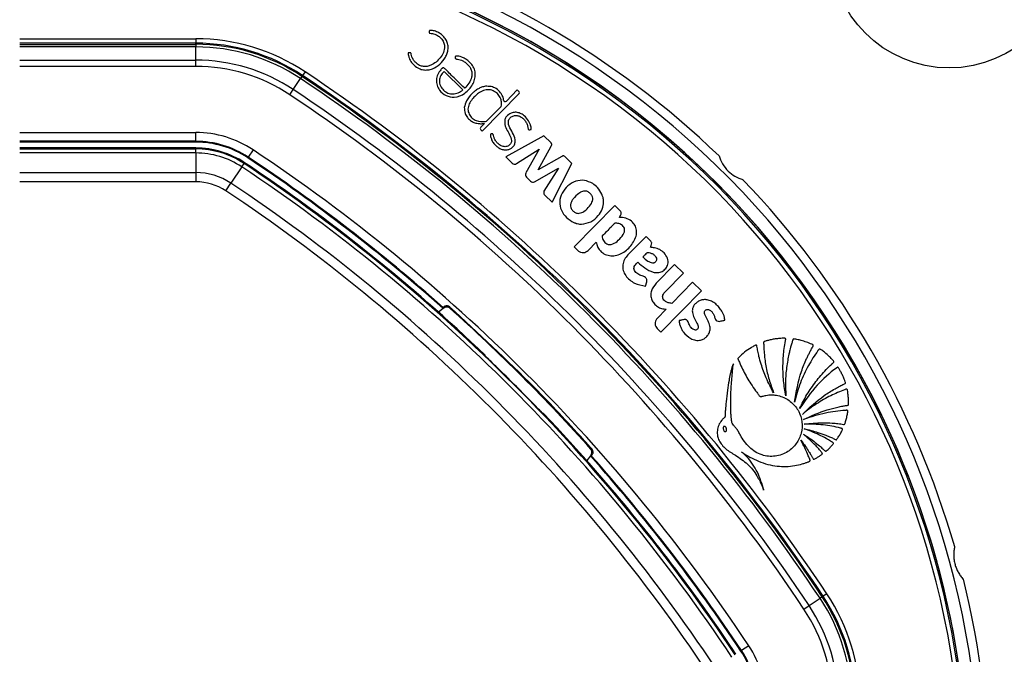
# Model space of a CAD drawing. Header units: millimetres. Extents: x 20 to 19939, y 40 to 15016.
# Tile 74 of 106: x 6759 to 6983, y 14727 to 14871. Entities that reach past the tile are written whole.
import ezdxf

# ---------------------------------------------------------------- set-up
doc = ezdxf.new("R2010")
doc.units = ezdxf.units.MM
doc.header["$LTSCALE"] = 2
doc.layers.add('COMPONENT_GEOMETRY', color=7, linetype='Continuous')
doc.styles.add('SLDTEXTSTYLE0', font='TXT', dxfattribs={"width": 0.75})
doc.dimstyles.new('SLDDIMSTYLE1', dxfattribs={"dimtxt": 100, "dimasz": 6.604, "dimexe": 0, "dimexo": 0.0625, "dimgap": 25, "dimtad": 0, "dimtih": 1, "dimtoh": 1, "dimdec": 0, "dimrnd": 1e-09, "dimzin": 12, "dimdsep": 46, "dimtxsty": 'SLDTEXTSTYLE0', "dimsah": 1, "dimcen": 0.09, "dimadec": 0, "dimazin": 3, "dimtfac": 1, "dimtdec": 0, "dimtofl": 0, "dimtmove": 0, "dimatfit": 3, "dimfxl": 1, "dimfrac": 2, "dimtolj": 1, "dimtzin": 12, "dimarcsym": 0})

# ---------------------------------------------------------------- blocks, each defined once
blk = doc.blocks.new('_D_2')
at = {"layer": 'COMPONENT_GEOMETRY', "color": 7}
for p, q in [((6776.75, 15015.64), (762.92, 15015.64)), ((769.27, 15015.64), (769.27, 12372.01)), ((569.2, 12351.7), (538.73, 12351.7)), ((538.73, 12351.7), (538.73, 12192.95)), ((969.34, 12351.7), (999.8, 12351.7)), ((999.8, 12351.7), (999.8, 12192.95)), ((538.73, 12192.95), (569.2, 12192.95)), ((999.8, 12192.95), (969.34, 12192.95)), ((769.27, 9399.71), (769.27, 12043.33)), ((4049.38, 9399.71), (762.92, 9399.71))]:
    blk.add_line(p, q, dxfattribs=at)
for points in [[(769.27, 15015.64), (768.25, 15009.04), (770.28, 15009.04)], [(769.27, 9399.71), (770.28, 9406.31), (768.25, 9406.31)]]:
    blk.add_solid(points, dxfattribs=at)
at = {"layer": 'COMPONENT_GEOMETRY', "color": 7, "char_height": 100, "attachment_point": 1, "style": 'SLDTEXTSTYLE0'}
for s, insert in [('9\'2.55"', (569.2, 12321.86)), ('2808mm', (496.49, 12172.24))]:
    blk.add_mtext(s, dxfattribs=dict(at, insert=insert))

msp = doc.modelspace()

# ---------------------------------------------------------------- linework, layer by layer
at = {"color": 7, "linetype": 'Continuous', "lineweight": 25}
for p, q in [((6759.31, 14866.29), (6799.26, 14866.29)), ((6799.26, 14865.29), (6759.31, 14865.29)), ((6759.31, 14865.04), (6799.26, 14865.04)), ((6799.26, 14866.29), (6799.26, 14865.29)), ((6799.26, 14865.04), (6799.26, 14865.29)), ((6799.26, 14865.04), (6799.26, 14864.46)), ((6799.26, 14864.46), (6759.31, 14864.46)), ((6799.26, 14861.46), (6799.26, 14864.46)), ((6759.31, 14861.46), (6799.26, 14861.46)), ((6799.26, 14860.04), (6799.26, 14861.46)), ((6799.26, 14860.04), (6759.31, 14860.04)), ((6824.05, 14858.8), (6823.5, 14857.97)), ((6859.86, 14854.71), (6855.59, 14858.91)), ((6821.38, 14854.78), (6823.04, 14857.27)), ((6823.36, 14857.76), (6823.04, 14857.27)), ((6823.36, 14857.76), (6823.5, 14857.97)), ((6820.59, 14853.6), (6821.38, 14854.78)), ((6864.22, 14845.35), (6872.62, 14853.89)), ((6872.22, 14854.69), (6869.75, 14852.18)), ((6872.61, 14854.3), (6872.22, 14854.69)), ((6865.39, 14847.74), (6868.55, 14850.96)), ((6759.31, 14845.04), (6799.26, 14845.04)), ((6799.26, 14843.04), (6799.26, 14845.04)), ((6864.76, 14847.1), (6863.92, 14846.25)), ((6863.92, 14845.63), (6864.22, 14845.35)), ((6864.77, 14847.1), (6864.76, 14847.1)), ((6799.26, 14843.04), (6759.31, 14843.04)), ((6799.26, 14842.86), (6759.31, 14842.86)), ((6799.26, 14842.86), (6799.26, 14843.04)), ((6878.24, 14844.28), (6869.58, 14839.56)), ((6879.88, 14842.67), (6878.24, 14844.28)), ((6799.26, 14841.54), (6759.31, 14841.54)), ((6759.31, 14841.31), (6799.26, 14841.31)), ((6799.26, 14841.31), (6799.26, 14841.54)), ((6799.26, 14840.4), (6799.26, 14841.31)), ((6812.28, 14841.1), (6811.17, 14839.44)), ((6872.03, 14837.98), (6877.21, 14841.28)), ((6877.21, 14841.28), (6874.14, 14835.86)), ((6876.92, 14836.56), (6879.91, 14841.98)), ((6799.26, 14840.4), (6759.31, 14840.4)), ((6799.26, 14840.4), (6799.26, 14835.95)), ((6811.08, 14839.29), (6811.17, 14839.44)), ((6869.58, 14839.56), (6871.08, 14838.08)), ((6882.3, 14839.63), (6876.92, 14836.56)), ((6884.62, 14838.01), (6883.06, 14839.54)), ((6809.71, 14837.24), (6807.25, 14833.54)), ((6809.71, 14837.24), (6810.22, 14838)), ((6810.22, 14838), (6810.34, 14838.19)), ((6876.15, 14833.87), (6881.58, 14836.96)), ((6881.58, 14836.96), (6878.27, 14831.71)), ((6880.09, 14829.23), (6884.62, 14838.01)), ((6759.31, 14835.95), (6799.26, 14835.95)), ((6799.26, 14833.87), (6759.31, 14833.87)), ((6799.26, 14835.95), (6799.26, 14833.87)), ((6874.27, 14834.93), (6875.23, 14833.99)), ((6806.09, 14831.8), (6807.25, 14833.54)), ((6878.48, 14830.81), (6880.09, 14829.23)), ((6894.32, 14828.48), (6885.12, 14819.11)), ((6895.57, 14827.25), (6894.32, 14828.48)), ((6895.38, 14825.76), (6895.73, 14826.43)), ((6901.44, 14821.48), (6897.31, 14817.27)), ((6885.12, 14819.11), (6885.98, 14818.26)), ((6888.26, 14818.28), (6890.13, 14820.19)), ((6907.91, 14815.12), (6903.71, 14810.84)), ((6909.93, 14813.14), (6907.91, 14815.12)), ((6905.72, 14808.86), (6909.93, 14813.14)), ((6901.33, 14810.19), (6901.58, 14811.18)), ((6912, 14811.1), (6907.28, 14806.29)), ((6914.02, 14809.12), (6912, 14811.1)), ((6904.81, 14799.75), (6914.02, 14809.12)), ((6855.38, 14805.14), (6854.31, 14804.32)), ((6855.38, 14805.37), (6855.38, 14805.14)), ((6855.58, 14805.3), (6855.38, 14805.14)), ((6905.97, 14804.96), (6903.93, 14802.89)), ((6903.95, 14800.6), (6904.81, 14799.75)), ((6864.96, 14794.41), (6864.96, 14794.51)), ((6878.16, 14781.31), (6878.06, 14781.31)), ((6888.79, 14771.73), (6887.96, 14770.66)), ((6888.95, 14771.93), (6888.79, 14771.73)), ((6889.02, 14771.74), (6888.79, 14771.73)), ((6942.45, 14740.41), (6941.62, 14739.85)), ((6937.25, 14736.94), (6938.42, 14737.73)), ((6938.42, 14737.73), (6940.92, 14739.39)), ((6941.41, 14739.71), (6940.92, 14739.39)), ((6941.41, 14739.71), (6941.62, 14739.85)), ((6922.94, 14727.43), (6923.09, 14727.53)), ((6924.75, 14728.63), (6923.09, 14727.53))]:
    msp.add_line(p, q, dxfattribs=at)
at = {"color": 7, "linetype": 'Continuous', "lineweight": 25, "flags": 128}
for points in [[(6855.58, 14805.3), (6855.59, 14805.44), (6855.59, 14805.55)], [(6856.87, 14805.52), (6856.87, 14805.48), (6856.86, 14805.3), (6856.86, 14805.26)], [(6889.17, 14773.22), (6889.13, 14773.22), (6888.95, 14773.21), (6888.9, 14773.21)], [(6888.95, 14771.93), (6889.08, 14771.94), (6889.2, 14771.94)]]:
    msp.add_lwpolyline(points, dxfattribs=at)
at = {"color": 7, "linetype": 'Continuous', "lineweight": 25}
msp.add_circle((6970.21, 14886.56), 26.88, dxfattribs=at)
for centre, radius, start, end in [((6779.29, 14695.64), 320, 330.2322, 209.7698), ((6779.29, 14695.64), 317, 329.9274, 210.0807), ((6779.29, 14695.64), 198, 335.8585, 133.5556), ((6779.29, 14695.64), 195.2, 45, 133.2502), ((6779.29, 14695.64), 200, 46.0906, 73.9094), ((6799.26, 14821.54), 44.76, 56.3672, 90), ((6799.26, 14821.54), 43.76, 56.3672, 90), ((6799.26, 14821.54), 43.51, 56.3672, 90), ((6799.26, 14821.54), 42.92, 56.3672, 90), ((6799.26, 14821.54), 39.92, 56.3672, 90), ((6799.26, 14821.54), 38.51, 56.3672, 90), ((6588.79, 14505.15), 424.76, 33.6328, 56.3672), ((6588.79, 14505.15), 422.92, 33.6328, 56.3672), ((6588.79, 14505.15), 423.51, 33.6328, 56.3672), ((6588.79, 14505.15), 423.76, 33.6328, 56.3672), ((6588.79, 14505.15), 419.92, 33.6328, 56.3672), ((6872.41, 14854.09), 0.288, 315.5, 45.5), ((6588.79, 14505.15), 418.51, 33.6328, 56.3672), ((6869.48, 14852.44), 0.374, 189.5556, 315.5), ((6863.79, 14850.71), 3.68, 218.1808, 224.4949), ((6864.92, 14848.21), 0.662, 277.5879, 315.5), ((6799.26, 14821.54), 23.5, 56.3672, 90), ((6864.23, 14845.94), 0.431, 135.5, 225.5), ((6799.26, 14821.54), 21.5, 56.3672, 90), ((6799.26, 14821.54), 21.33, 56.3672, 90), ((6799.26, 14821.54), 20, 56.3672, 90), ((6799.26, 14821.54), 19.78, 56.3672, 90), ((6588.79, 14505.15), 403.5, 33.6328, 56.3672), ((6799.26, 14821.54), 18.86, 56.3672, 90), ((6588.79, 14505.15), 401.33, 48.3753, 56.3672), ((6588.79, 14505.15), 401.5, 48.396, 56.3672), ((6588.79, 14505.15), 398.86, 33.6328, 56.3672), ((6588.79, 14505.15), 399.78, 33.6328, 56.3672), ((6588.79, 14505.15), 400, 46.3375, 56.3672), ((6588.79, 14505.15), 400, 49.1474, 56.3672), ((6871.62, 14838.63), 0.767, 225.5, 302.5348), ((6799.26, 14821.54), 14.42, 56.3672, 90), ((6799.26, 14821.54), 12.33, 56.3672, 90), ((6874.81, 14835.48), 0.766, 150.5361, 225.5), ((6875.77, 14834.53), 0.769, 225.5, 299.715), ((6779.29, 14695.64), 200, 16.0906, 43.9094), ((6588.79, 14505.15), 392.33, 33.6328, 56.3672), ((6588.79, 14505.15), 394.42, 33.6328, 56.3672), ((6779.29, 14695.64), 195.2, 336.1724, 45), ((6887.57, 14829.26), 4.22, 0.8724, 5.6271), ((6886.88, 14828.77), 4.53, 252.806, 256.2072), ((6589.5, 14505.85), 401.4, 41.7638, 48.2362), ((6588.79, 14505.15), 399.86, 44.2454, 45.7546), ((6588.79, 14505.15), 400, 33.6328, 43.6625), ((6588.79, 14505.15), 401.33, 33.6328, 41.6247), ((6588.79, 14505.15), 401.5, 33.6328, 41.604), ((6588.79, 14505.15), 400, 33.6328, 40.8526), ((6779.29, 14695.64), 200, 346.0906, 13.9094), ((6905.18, 14715.62), 44.76, 360, 33.6328), ((6905.18, 14715.62), 39.92, 360, 33.6328), ((6905.18, 14715.62), 42.92, 360, 33.6328), ((6905.18, 14715.62), 43.51, 360, 33.6328), ((6905.18, 14715.62), 43.76, 360, 33.6328), ((6905.18, 14715.62), 38.51, 360, 33.6328), ((6905.18, 14715.62), 21.33, 360, 33.6328), ((6905.18, 14715.62), 21.5, 360, 33.6328), ((6905.18, 14715.62), 23.5, 360, 33.6328)]:
    msp.add_arc(centre, radius, start, end, dxfattribs=at)
at = {"color": 8, "linetype": 'Continuous', "lineweight": 25}
for radius, start, end in [(195.2, 336.1724, 133.2502), (194.87, 336.2097, 133.3112), (193.87, 336.3244, 132.5316)]:
    msp.add_arc((6779.29, 14695.64), radius, start, end, dxfattribs=at)
at = {"color": 7, "linetype": 'Continuous', "lineweight": 25}
for points, knots in [([(6847.84, 14863.15), (6847.74, 14863.14), (6847.63, 14863.12), (6847.52, 14863.11), (6847.49, 14863.1), (6847.48, 14863.1), (6847.48, 14863.09), (6847.47, 14863.07), (6847.46, 14863.01), (6847.43, 14862.83), (6847.51, 14862.57), (6847.58, 14862.26), (6847.75, 14861.69), (6848.13, 14861), (6848.9, 14860.16), (6849.81, 14859.53), (6850.91, 14859.21), (6851.96, 14859.2), (6853.28, 14859.56), (6854.7, 14860.52), (6855.78, 14861.81), (6856.33, 14863.02), (6856.55, 14863.98), (6856.51, 14864.97), (6856.18, 14865.92), (6855.59, 14866.75), (6854.83, 14867.44), (6853.94, 14867.94), (6853.14, 14868.17), (6852.61, 14868.2), (6852.4, 14868.18), (6852.33, 14868.18), (6852.31, 14868.17), (6852.29, 14868.16), (6852.27, 14868.13), (6852.26, 14868.11), (6852.26, 14868.1)], [0, 0, 0, 0, 0.013801, 0.016309, 0.016862, 0.017297, 0.017787, 0.018454, 0.020081, 0.026141, 0.044837, 0.05882, 0.072542, 0.129721, 0.171602, 0.236719, 0.286435, 0.336148, 0.387409, 0.481555, 0.579331, 0.627313, 0.67415, 0.720688, 0.769122, 0.817333, 0.866732, 0.916036, 0.964251, 0.986047, 0.993384, 0.994808, 0.995814, 0.996801, 0.998078, 1, 1, 1, 1]), ([(6852.26, 14868.1), (6852.25, 14868.05), (6852.22, 14867.95), (6852.22, 14867.81), (6852.24, 14867.7), (6852.27, 14867.63), (6852.32, 14867.58), (6852.54, 14867.48), (6852.96, 14867.53), (6853.43, 14867.38), (6853.74, 14867.26), (6854.03, 14867.12), (6854.44, 14866.88), (6855.02, 14866.36), (6855.53, 14865.57), (6855.8, 14864.45), (6855.53, 14863.17), (6854.54, 14861.61), (6853.21, 14860.46), (6851.78, 14860.01), (6850.89, 14859.98), (6850.14, 14860.2), (6849.48, 14860.6), (6848.92, 14861.1), (6848.52, 14861.7), (6848.26, 14862.27), (6848.18, 14862.67), (6848.12, 14862.96), (6848.08, 14863.05), (6848.01, 14863.12), (6847.93, 14863.15), (6847.87, 14863.15), (6847.84, 14863.15)], [0, 0, 0, 0, 0.008624, 0.018953, 0.02374, 0.027843, 0.031655, 0.035641, 0.067719, 0.10168, 0.11926, 0.12583, 0.156243, 0.20015, 0.258125, 0.315789, 0.394168, 0.474602, 0.631312, 0.681431, 0.730794, 0.78158, 0.812629, 0.864562, 0.909188, 0.93568, 0.971569, 0.978811, 0.985365, 0.989607, 0.994273, 1, 1, 1, 1]), ([(6861.87, 14860.47), (6861.65, 14860.72), (6861.21, 14861.23), (6860.41, 14861.76), (6859.66, 14862.13), (6859.1, 14862.31), (6858.71, 14862.37), (6858.48, 14862.38), (6858.31, 14862.39), (6858.22, 14862.39), (6858.19, 14862.38), (6858.17, 14862.37), (6858.16, 14862.35), (6858.16, 14862.32), (6858.16, 14862.23), (6858.13, 14862.12), (6858.13, 14861.99), (6858.14, 14861.88), (6858.25, 14861.77), (6858.43, 14861.69), (6858.79, 14861.63), (6859.28, 14861.54), (6859.91, 14861.27), (6860.69, 14860.78), (6861.32, 14860.12), (6861.75, 14859.33), (6861.97, 14858.55), (6861.89, 14857.43), (6861.3, 14856.19), (6860.63, 14855.45), (6860.29, 14855.07)], [0, 0, 0, 0, 0.0707812, 0.1417783, 0.2011489, 0.2480873, 0.2665077, 0.2848694, 0.296733, 0.3021906, 0.3037849, 0.304972, 0.306025, 0.3072576, 0.311101, 0.3266854, 0.3300873, 0.3386591, 0.3488658, 0.3604428, 0.3810578, 0.4247693, 0.4664145, 0.5268756, 0.6175097, 0.6574913, 0.7165995, 0.7865659, 0.8925853, 1, 1, 1, 1]), ([(6860.29, 14855.07), (6860.27, 14855.08), (6860.25, 14855.1), (6860.23, 14855.13), (6860.22, 14855.14), (6860.21, 14855.14), (6860.21, 14855.14), (6860.21, 14855.14), (6860.21, 14855.14), (6860.21, 14855.15), (6860.21, 14855.15), (6860.21, 14855.15), (6859.76, 14855.58), (6858.88, 14856.45), (6857.66, 14857.66), (6856.65, 14858.62), (6856.04, 14859.29), (6855.7, 14859.59), (6855.54, 14859.73), (6855.45, 14859.75), (6855.33, 14859.74), (6855.2, 14859.66), (6855.03, 14859.5), (6854.82, 14859.21), (6854.48, 14858.79), (6854.07, 14858.04), (6853.85, 14857.2), (6853.86, 14856.37), (6854.03, 14855.56), (6854.63, 14854.43), (6855.98, 14853.32), (6858.15, 14852.82), (6860.45, 14853.83), (6861.9, 14855.47), (6862.59, 14857.02), (6862.74, 14858.23), (6862.54, 14859.44), (6862.1, 14860.13), (6861.87, 14860.47)], [0, 0, 0, 0, 0.0022778, 0.00328, 0.003721, 0.003915, 0.0040004, 0.0040379, 0.0040545, 0.0040617, 0.0040649, 0.0040663, 0.0040674, 0.0748783, 0.1456891, 0.1999427, 0.2323334, 0.2483307, 0.2525712, 0.2558751, 0.2590766, 0.2656947, 0.2732394, 0.2849482, 0.3069046, 0.3337078, 0.381844, 0.4043597, 0.4271405, 0.4751879, 0.547705, 0.6194581, 0.7172187, 0.8161622, 0.8630659, 0.9082, 0.9530456, 1, 1, 1, 1]), ([(6855.59, 14858.91), (6855.32, 14858.61), (6854.81, 14858), (6854.44, 14856.81), (6854.69, 14855.57), (6855.45, 14854.6), (6856.45, 14853.92), (6857.64, 14853.69), (6858.85, 14853.99), (6859.53, 14854.47), (6859.86, 14854.71)], [0, 0, 0, 0, 0.124213, 0.247775, 0.374538, 0.501893, 0.623019, 0.743733, 0.871569, 1, 1, 1, 1]), ([(6862, 14853.9), (6861.5, 14853.38), (6860.63, 14852.46), (6860.32, 14851.25), (6860.18, 14850.73)], [0, 0, 0, 0, 0.57172, 1, 1, 1, 1]), ([(6868.55, 14850.96), (6868.59, 14851.16), (6868.66, 14851.65), (6868.57, 14852.53), (6868.11, 14853.49), (6867.26, 14854.28), (6866.13, 14854.79), (6864.81, 14854.74), (6863.67, 14854.21), (6862.45, 14853.17), (6861.4, 14851.97), (6860.91, 14850.37), (6861.23, 14849.19), (6861.93, 14848.29), (6863.18, 14847.5), (6864.28, 14847.53), (6865.01, 14847.55)], [0, 0, 0, 0, 0.034153, 0.084197, 0.146831, 0.209046, 0.277499, 0.350173, 0.426189, 0.485064, 0.62209, 0.689836, 0.758159, 0.819726, 0.880121, 1, 1, 1, 1]), ([(6863.4, 14854.97), (6863.12, 14854.8), (6862.62, 14854.48), (6862.19, 14854.08), (6862, 14853.9)], [0, 0, 0, 0, 0.553981, 1, 1, 1, 1]), ([(6865.02, 14855.52), (6864.7, 14855.46), (6864.14, 14855.36), (6863.62, 14855.09), (6863.4, 14854.97)], [0, 0, 0, 0, 0.561458, 1, 1, 1, 1]), ([(6869.11, 14852.38), (6869.08, 14852.6), (6869.01, 14852.97), (6868.79, 14853.54), (6868.32, 14854.26), (6867.49, 14855.04), (6866.27, 14855.52), (6865.44, 14855.52), (6865.02, 14855.52)], [0, 0, 0, 0, 0.116144, 0.197588, 0.324338, 0.564652, 0.784003, 1, 1, 1, 1]), ([(6860.18, 14850.73), (6860.21, 14850.27), (6860.25, 14849.44), (6860.7, 14848.74), (6860.9, 14848.43)], [0, 0, 0, 0, 0.5567579, 1, 1, 1, 1]), ([(6866.46, 14844.73), (6866.35, 14844.72), (6866.24, 14844.71), (6866.14, 14844.66), (6866.12, 14844.65), (6866.11, 14844.62), (6866.1, 14844.56), (6866.1, 14844.39), (6866.2, 14844), (6866.39, 14843.31), (6866.84, 14842.6), (6867.42, 14841.99), (6868.04, 14841.51), (6868.77, 14841.17), (6869.54, 14841.05), (6870.28, 14841.17), (6870.9, 14841.48), (6871.41, 14841.96), (6871.75, 14842.63), (6871.77, 14843.71), (6871.17, 14845.01), (6870.45, 14846.15), (6870.16, 14847.13), (6870.19, 14847.86), (6870.65, 14848.49), (6871.37, 14848.88), (6872.17, 14848.94), (6872.93, 14848.69), (6873.58, 14848.21), (6874.1, 14847.61), (6874.47, 14846.89), (6874.62, 14846.29), (6874.65, 14845.9), (6874.71, 14845.77), (6874.77, 14845.7), (6874.87, 14845.65), (6875.02, 14845.65), (6875.17, 14845.69), (6875.29, 14845.71), (6875.36, 14845.72), (6875.38, 14845.74), (6875.39, 14845.74), (6875.39, 14845.75), (6875.4, 14845.79), (6875.39, 14845.89), (6875.35, 14846.12), (6875.31, 14846.37), (6875.26, 14846.59), (6875.23, 14846.69), (6875.22, 14846.73), (6875.21, 14846.75), (6875.21, 14846.75), (6875.21, 14846.76), (6875.21, 14846.76), (6875.21, 14846.76), (6875.21, 14846.76), (6875.07, 14847.21), (6874.62, 14848.08), (6873.69, 14849), (6872.69, 14849.51), (6871.73, 14849.7), (6871.11, 14849.51), (6870.8, 14849.42)], [0, 0, 0, 0, 0.01083, 0.011531, 0.012128, 0.013053, 0.015074, 0.017741, 0.031484, 0.057491, 0.093685, 0.119116, 0.147632, 0.17581, 0.203923, 0.229782, 0.253462, 0.2769, 0.303156, 0.330977, 0.388895, 0.451524, 0.474829, 0.496939, 0.525668, 0.553885, 0.580986, 0.608862, 0.637538, 0.665566, 0.693487, 0.721769, 0.731253, 0.7343, 0.737326, 0.740634, 0.746241, 0.75215, 0.757085, 0.759327, 0.75961, 0.759871, 0.760301, 0.760869, 0.764203, 0.770617, 0.785221, 0.791648, 0.794477, 0.795722, 0.796269, 0.79651, 0.796617, 0.796663, 0.796684, 0.796693, 0.7967, 0.84692, 0.89887, 0.932722, 0.965787, 1, 1, 1, 1]), ([(6870.8, 14849.42), (6870.44, 14849.21), (6869.95, 14848.92), (6869.52, 14848.36), (6869.43, 14848.09), (6869.38, 14847.97)], [0, 0, 0, 0, 0.599205, 0.809031, 1, 1, 1, 1]), ([(6861.17, 14848.13), (6861.44, 14847.9), (6861.92, 14847.49), (6862.52, 14847.28), (6862.79, 14847.19)], [0, 0, 0, 0, 0.558316, 1, 1, 1, 1]), ([(6862.79, 14847.19), (6863.15, 14847.11), (6863.81, 14846.98), (6864.48, 14847.07), (6864.77, 14847.1)], [0, 0, 0, 0, 0.556875, 1, 1, 1, 1]), ([(6869.38, 14847.97), (6869.38, 14847.47), (6869.36, 14846.46), (6870.13, 14845.18), (6870.72, 14844.14), (6870.94, 14843.25), (6870.84, 14842.66), (6870.56, 14842.27), (6870.23, 14842.02), (6869.85, 14841.87), (6869.28, 14841.79), (6868.55, 14841.97), (6867.86, 14842.46), (6867.4, 14842.97), (6867.08, 14843.49), (6866.87, 14844), (6866.83, 14844.46), (6866.7, 14844.66), (6866.64, 14844.71), (6866.58, 14844.74), (6866.52, 14844.74), (6866.48, 14844.73), (6866.46, 14844.73)], [0, 0, 0, 0, 0.124778, 0.249542, 0.369694, 0.4284, 0.481224, 0.514871, 0.548895, 0.583537, 0.618609, 0.693311, 0.768512, 0.830409, 0.866112, 0.922934, 0.969973, 0.977732, 0.984778, 0.989397, 0.994335, 1, 1, 1, 1]), ([(6879.91, 14841.98), (6879.94, 14842.04), (6880.01, 14842.17), (6880.03, 14842.36), (6879.99, 14842.54), (6879.92, 14842.62), (6879.88, 14842.67)], [0, 0, 0, 0, 0.3000962, 0.5583466, 0.7630865, 1, 1, 1, 1]), ([(6883.06, 14839.54), (6883, 14839.6), (6882.88, 14839.7), (6882.67, 14839.74), (6882.47, 14839.71), (6882.36, 14839.66), (6882.3, 14839.63)], [0, 0, 0, 0, 0.286326, 0.544838, 0.757768, 1, 1, 1, 1]), ([(6917.99, 14839.73), (6918.22, 14839.12), (6918.67, 14837.91), (6919.97, 14836.28), (6921.6, 14835), (6922.77, 14834.57), (6923.38, 14834.35)], [0, 0, 0, 0, 0.25434, 0.510225, 0.74435, 1, 1, 1, 1]), ([(6889.33, 14833.44), (6888.72, 14833.75), (6887.5, 14834.36), (6885.39, 14834.1), (6883.62, 14833), (6882.3, 14831.38), (6881.66, 14829.37), (6882.1, 14827.34), (6883.31, 14825.67), (6884.46, 14824.98), (6885.04, 14824.63)], [0, 0, 0, 0, 0.125115, 0.247908, 0.375235, 0.504206, 0.628862, 0.752358, 0.876174, 1, 1, 1, 1]), ([(6878.27, 14831.71), (6878.25, 14831.67), (6878.21, 14831.59), (6878.2, 14831.41), (6878.22, 14831.21), (6878.32, 14830.99), (6878.42, 14830.87), (6878.48, 14830.81)], [0, 0, 0, 0, 0.123461, 0.278128, 0.520216, 0.746513, 1, 1, 1, 1]), ([(6888.75, 14831.22), (6888.56, 14831.38), (6888.19, 14831.69), (6887.53, 14831.81), (6886.99, 14831.68), (6886.58, 14831.49), (6885.82, 14830.98), (6885.07, 14830.29), (6884.49, 14829.37), (6884.26, 14828.7), (6884.34, 14827.97), (6884.72, 14827.34), (6885.28, 14826.85), (6885.76, 14826.75), (6885.99, 14826.7)], [0, 0, 0, 0, 0.081417, 0.162242, 0.213218, 0.264533, 0.315638, 0.520136, 0.601386, 0.678843, 0.757651, 0.838975, 0.920888, 1, 1, 1, 1]), ([(6891.38, 14831.09), (6891.09, 14831.6), (6890.56, 14832.53), (6889.71, 14833.16), (6889.33, 14833.44)], [0, 0, 0, 0, 0.556174, 1, 1, 1, 1]), ([(6885.99, 14826.7), (6886.37, 14826.76), (6887.16, 14826.89), (6888.14, 14827.81), (6888.9, 14828.65), (6889.3, 14829.5), (6889.37, 14830.13), (6889.17, 14830.75), (6888.89, 14831.06), (6888.75, 14831.22)], [0, 0, 0, 0, 0.177978, 0.367099, 0.611568, 0.706367, 0.804228, 0.900756, 1, 1, 1, 1]), ([(6886.8, 14824.25), (6887.52, 14824.37), (6888.97, 14824.62), (6890.54, 14826.02), (6891.59, 14827.62), (6891.72, 14828.76), (6891.79, 14829.32)], [0, 0, 0, 0, 0.274692, 0.559989, 0.783639, 1, 1, 1, 1]), ([(6891.77, 14829.67), (6891.73, 14829.94), (6891.65, 14830.43), (6891.47, 14830.89), (6891.38, 14831.09)], [0, 0, 0, 0, 0.558522, 1, 1, 1, 1]), ([(6895.73, 14826.43), (6895.76, 14826.51), (6895.82, 14826.66), (6895.8, 14826.9), (6895.71, 14827.1), (6895.62, 14827.2), (6895.57, 14827.25)], [0, 0, 0, 0, 0.2863817, 0.5469728, 0.7602736, 1, 1, 1, 1]), ([(6890.13, 14820.19), (6890.2, 14819.84), (6890.34, 14819.17), (6890.87, 14818.33), (6891.67, 14817.6), (6892.78, 14817.12), (6894.62, 14816.95), (6896.83, 14818), (6898.4, 14819.79), (6899.25, 14821.49), (6899.34, 14822.85), (6898.96, 14824.07), (6898.09, 14825.04), (6896.85, 14825.72), (6895.87, 14825.75), (6895.38, 14825.76)], [0, 0, 0, 0, 0.055258, 0.105084, 0.152353, 0.221467, 0.289225, 0.434772, 0.581097, 0.654681, 0.726143, 0.788399, 0.848465, 0.92497, 1, 1, 1, 1]), ([(6885.04, 14824.63), (6885.13, 14824.59), (6885.3, 14824.52), (6885.47, 14824.47), (6885.54, 14824.44)], [0, 0, 0, 0, 0.563954, 1, 1, 1, 1]), ([(6885.8, 14824.37), (6885.99, 14824.33), (6886.32, 14824.26), (6886.66, 14824.25), (6886.8, 14824.25)], [0, 0, 0, 0, 0.561208, 1, 1, 1, 1]), ([(6896.57, 14823.08), (6896.53, 14823.24), (6896.44, 14823.56), (6896.1, 14823.93), (6895.69, 14824.22), (6895.25, 14824.39), (6894.83, 14824.47), (6894.36, 14824.5), (6893.95, 14824.07), (6893.01, 14823.11), (6892.16, 14822.25), (6891.49, 14821.57)], [0, 0, 0, 0, 0.0697682, 0.1420933, 0.215677, 0.285558, 0.3440214, 0.4047267, 0.4769931, 0.5880132, 1, 1, 1, 1]), ([(6891.49, 14821.57), (6891.5, 14821.39), (6891.51, 14821.03), (6891.72, 14820.52), (6892.05, 14820.09), (6892.52, 14819.72), (6893.18, 14819.57), (6894.15, 14819.8), (6895.22, 14820.61), (6896.08, 14821.58), (6896.56, 14822.46), (6896.57, 14822.88), (6896.57, 14823.08)], [0, 0, 0, 0, 0.067035, 0.13386, 0.200695, 0.268057, 0.355259, 0.441722, 0.633831, 0.8463, 0.924415, 1, 1, 1, 1]), ([(6902.42, 14819), (6902.49, 14819.13), (6902.64, 14819.44), (6902.77, 14819.89), (6902.62, 14820.28), (6902.39, 14820.56), (6901.98, 14820.96), (6901.66, 14821.27), (6901.44, 14821.48)], [0, 0, 0, 0, 0.153808, 0.342505, 0.433346, 0.55862, 0.702766, 1, 1, 1, 1]), ([(6885.98, 14818.26), (6886.17, 14818.12), (6886.55, 14817.83), (6887.23, 14817.77), (6887.82, 14817.92), (6888.11, 14818.16), (6888.26, 14818.28)], [0, 0, 0, 0, 0.283705, 0.557917, 0.775026, 1, 1, 1, 1]), ([(6899.54, 14815.62), (6900.07, 14815.17), (6901.12, 14814.26), (6902.68, 14813.4), (6904.08, 14813.19), (6905.13, 14813.47), (6905.93, 14814.19), (6906.37, 14815.03), (6906.47, 14815.86), (6906.23, 14816.77), (6905.61, 14817.74), (6904.56, 14818.52), (6903.46, 14818.9), (6902.74, 14818.97), (6902.42, 14819)], [0, 0, 0, 0, 0.143245, 0.2863, 0.358562, 0.42973, 0.501653, 0.57333, 0.62118, 0.668883, 0.765222, 0.851094, 0.934425, 1, 1, 1, 1]), ([(6897.31, 14817.27), (6897.03, 14816.94), (6896.48, 14816.29), (6896.08, 14815.04), (6896.18, 14813.74), (6896.99, 14812.17), (6898.73, 14810.69), (6900.47, 14810.36), (6901.33, 14810.19)], [0, 0, 0, 0, 0.123195, 0.246585, 0.369687, 0.493446, 0.748629, 1, 1, 1, 1]), ([(6902.43, 14817.67), (6902.25, 14817.71), (6902.02, 14817.75), (6901.74, 14817.76), (6901.46, 14817.67), (6901.18, 14817.27), (6900.88, 14816.97), (6900.71, 14816.81)], [0, 0, 0, 0, 0.256542, 0.334859, 0.397753, 0.663702, 1, 1, 1, 1]), ([(6900.71, 14816.81), (6901.07, 14816.49), (6901.57, 14816.03), (6902.31, 14815.61), (6902.77, 14815.46), (6903.16, 14815.46), (6903.44, 14815.58), (6903.67, 14815.77), (6903.84, 14816.02), (6903.91, 14816.3), (6903.83, 14816.66), (6903.52, 14817.05), (6903.05, 14817.46), (6902.64, 14817.6), (6902.43, 14817.67)], [0, 0, 0, 0, 0.235346, 0.328382, 0.417623, 0.466597, 0.514368, 0.562572, 0.611927, 0.656748, 0.699407, 0.787981, 0.894127, 1, 1, 1, 1]), ([(6901.58, 14811.18), (6901.6, 14811.27), (6901.63, 14811.45), (6901.59, 14811.72), (6901.47, 14811.97), (6901.1, 14812.39), (6900.26, 14812.57), (6899.44, 14812.97), (6898.91, 14813.48), (6898.68, 14813.95), (6898.68, 14814.44), (6898.92, 14815.04), (6899.28, 14815.38), (6899.54, 14815.62)], [0, 0, 0, 0, 0.0436933, 0.0870346, 0.1308048, 0.1738715, 0.3477028, 0.520641, 0.6094307, 0.6979038, 0.7620469, 0.8374717, 1, 1, 1, 1]), ([(6903.71, 14810.84), (6903.27, 14810.3), (6902.62, 14809.49), (6902.43, 14808.1), (6902.67, 14807.09), (6903.24, 14806.22), (6904.02, 14805.54), (6904.95, 14805.06), (6905.63, 14804.99), (6905.97, 14804.96)], [0, 0, 0, 0, 0.248853, 0.373701, 0.498954, 0.624139, 0.749801, 0.874639, 1, 1, 1, 1]), ([(6907.28, 14806.29), (6907.01, 14806.32), (6906.51, 14806.37), (6905.9, 14806.65), (6905.47, 14807.02), (6905.24, 14807.4), (6905.18, 14807.81), (6905.24, 14808.2), (6905.45, 14808.56), (6905.64, 14808.77), (6905.72, 14808.86)], [0, 0, 0, 0, 0.20075, 0.371353, 0.491267, 0.615204, 0.694596, 0.793687, 0.904539, 1, 1, 1, 1]), ([(6917.52, 14802.29), (6917.68, 14802.24), (6917.99, 14802.15), (6918.45, 14802.31), (6918.82, 14802.38), (6919.09, 14802.42), (6919.22, 14802.46), (6919.28, 14802.51), (6919.29, 14802.53), (6919.31, 14802.58), (6919.26, 14802.78), (6919.18, 14803.39), (6918.8, 14804.24), (6918.19, 14805.19), (6917.47, 14805.99), (6916.56, 14806.67), (6915.6, 14807.06), (6914.7, 14807.18), (6913.9, 14807.03), (6913.16, 14806.69), (6912.59, 14806.22), (6912.19, 14805.69), (6911.97, 14805.14), (6911.91, 14804.65), (6911.98, 14803.92), (6912.33, 14802.98), (6912.87, 14802.07), (6913.22, 14801.35), (6913.31, 14800.91), (6913.21, 14800.55), (6913, 14800.34), (6912.74, 14800.22), (6912.39, 14800.24), (6912.02, 14800.43), (6911.59, 14800.82), (6911.19, 14801.45), (6911.02, 14802.09), (6910.72, 14802.47), (6910.55, 14802.6), (6910.33, 14802.67), (6910.18, 14802.65), (6910.1, 14802.64)], [0, 0, 0, 0, 0.0226997, 0.0437807, 0.0651433, 0.0741256, 0.0817262, 0.0833343, 0.0846311, 0.0858322, 0.0903955, 0.1114956, 0.1724595, 0.2156944, 0.2679123, 0.3200274, 0.3712169, 0.4083671, 0.4448357, 0.4819066, 0.5187018, 0.5458623, 0.5728848, 0.5991847, 0.6140136, 0.6735535, 0.7353984, 0.7604841, 0.7834074, 0.7960694, 0.8098205, 0.8226733, 0.8348023, 0.8565729, 0.8796379, 0.9131136, 0.9588213, 0.9692333, 0.9789764, 0.9887696, 1, 1, 1, 1]), ([(6855.38, 14805.37), (6855.4, 14805.39), (6855.42, 14805.41), (6855.55, 14805.52), (6855.59, 14805.55)], [0, 0, 0, 0, 0.649892, 1, 1, 1, 1]), ([(6855.58, 14805.3), (6855.69, 14805.37), (6855.89, 14805.49), (6856.25, 14805.53), (6856.58, 14805.46), (6856.77, 14805.32), (6856.86, 14805.26)], [0, 0, 0, 0, 0.270486, 0.513639, 0.75682, 1, 1, 1, 1]), ([(6855.59, 14805.55), (6855.67, 14805.61), (6855.8, 14805.71), (6856.12, 14805.79), (6856.43, 14805.77), (6856.69, 14805.66), (6856.82, 14805.56), (6856.87, 14805.52)], [0, 0, 0, 0, 0.304041, 0.505623, 0.708168, 0.890585, 1, 1, 1, 1]), ([(6889.17, 14773.22), (6888.5, 14773.97), (6884.26, 14778.7), (6873.83, 14789.82), (6863.39, 14799.48), (6856.87, 14805.52)], [0, 0, 0, 0, 0.0665244, 0.4166659, 1, 1, 1, 1]), ([(6910.1, 14802.64), (6909.95, 14802.6), (6909.71, 14802.55), (6909.41, 14802.48), (6909.23, 14802.44), (6909.12, 14802.41), (6909.04, 14802.4), (6908.98, 14802.39), (6908.95, 14802.38), (6908.94, 14802.36), (6908.94, 14802.32), (6908.93, 14802.26), (6908.94, 14802.17), (6908.96, 14802.08), (6908.97, 14802.03), (6908.97, 14802.01), (6908.97, 14802), (6908.97, 14802), (6908.97, 14802), (6908.97, 14802), (6908.97, 14802), (6908.97, 14802), (6909, 14801.73), (6909.12, 14801.22), (6909.44, 14800.49), (6910.13, 14799.4), (6911.21, 14798.42), (6912.65, 14797.87), (6913.73, 14797.88), (6914.62, 14798.24), (6915.28, 14798.78), (6915.75, 14799.48), (6916.02, 14800.38), (6915.94, 14801.27), (6915.63, 14801.99), (6915.24, 14802.75), (6914.82, 14803.47), (6914.63, 14804.16), (6914.69, 14804.49), (6914.82, 14804.68), (6914.99, 14804.82), (6915.2, 14804.9), (6915.42, 14804.91), (6915.67, 14804.87), (6916.04, 14804.69), (6916.47, 14804.3), (6916.82, 14803.69), (6917.01, 14803.1), (6917.17, 14802.57), (6917.4, 14802.38), (6917.52, 14802.29)], [0, 0, 0, 0, 0.02143, 0.03659, 0.04326, 0.048501, 0.053298, 0.055333, 0.05669, 0.057715, 0.059018, 0.061584, 0.067097, 0.072439, 0.074302, 0.07497, 0.07523, 0.075338, 0.075384, 0.075404, 0.075412, 0.075416, 0.075419, 0.1135, 0.151621, 0.189735, 0.300253, 0.355325, 0.410289, 0.451884, 0.492381, 0.532415, 0.57238, 0.627014, 0.65651, 0.685842, 0.751173, 0.776718, 0.787318, 0.798385, 0.809042, 0.81935, 0.82972, 0.840316, 0.856548, 0.889057, 0.921959, 0.957473, 0.978568, 1, 1, 1, 1]), ([(6903.93, 14802.89), (6903.79, 14802.69), (6903.5, 14802.31), (6903.44, 14801.63), (6903.59, 14801.03), (6903.83, 14800.74), (6903.95, 14800.6)], [0, 0, 0, 0, 0.283705, 0.557917, 0.775026, 1, 1, 1, 1]), ([(6933.16, 14785.29), (6933.06, 14785.86), (6932.84, 14786.99), (6932.63, 14788.71), (6932.51, 14790.44), (6932.48, 14792.17), (6932.54, 14793.9), (6932.72, 14795.62), (6932.86, 14797.05), (6933.12, 14797.9), (6933.11, 14798.22), (6933.09, 14798.28), (6933.03, 14798.34), (6932.93, 14798.38), (6932.5, 14798.42), (6931.94, 14798.33), (6931.09, 14798.27), (6930.29, 14798.15), (6929.54, 14797.99), (6929.02, 14797.86), (6928.68, 14797.75), (6928.39, 14797.7), (6928.19, 14797.62), (6928.12, 14797.51), (6928.08, 14797.31), (6928.13, 14796.93), (6928.14, 14796.39), (6928.18, 14795.73), (6928.25, 14794.83), (6928.38, 14793.6), (6928.69, 14791.58), (6929.28, 14788.99), (6930.01, 14786.99), (6930.37, 14785.99)], [0, 0, 0, 0, 0.05771, 0.11539, 0.173053, 0.230709, 0.288371, 0.346051, 0.403765, 0.431524, 0.433822, 0.435859, 0.437913, 0.441817, 0.446383, 0.480892, 0.497728, 0.531857, 0.561892, 0.573691, 0.585489, 0.597662, 0.603357, 0.606247, 0.609835, 0.624207, 0.643874, 0.663907, 0.689821, 0.734639, 0.787656, 0.89382, 1, 1, 1, 1]), ([(6935.11, 14783.85), (6935.52, 14786.21), (6936.11, 14789.62), (6937.53, 14793.06), (6938.22, 14794.51), (6938.6, 14795.25), (6938.93, 14795.91), (6939.24, 14796.34), (6939.36, 14796.59), (6939.39, 14796.72), (6939.34, 14796.83), (6939.13, 14796.97), (6938.71, 14797.12), (6937.95, 14797.47), (6937, 14797.77), (6936.08, 14798.02), (6935.44, 14798.12), (6935.09, 14798.23), (6934.89, 14798.2), (6934.77, 14798.14), (6934.65, 14797.8), (6934.49, 14797.19), (6934.25, 14796.42), (6934.03, 14795.59), (6933.8, 14794.61), (6933.53, 14793.3), (6933.22, 14791.22), (6933.01, 14788.51), (6933.11, 14786.37), (6933.16, 14785.29)], [0, 0, 0, 0, 0.226718, 0.326617, 0.352803, 0.378996, 0.4052, 0.423578, 0.427974, 0.432067, 0.43542, 0.439009, 0.45551, 0.47762, 0.518825, 0.549936, 0.567789, 0.580796, 0.58381, 0.586672, 0.592895, 0.616517, 0.647493, 0.669087, 0.698685, 0.742291, 0.796477, 0.898237, 1, 1, 1, 1]), ([(6930.37, 14785.99), (6929.78, 14787.11), (6928.67, 14789.21), (6927.66, 14792.02), (6927.09, 14794.06), (6926.78, 14795.43), (6926.64, 14796.25), (6926.56, 14796.71), (6926.51, 14796.79), (6926.46, 14796.82), (6926.39, 14796.84), (6926.29, 14796.82), (6926.17, 14796.76), (6925.96, 14796.63), (6925.65, 14796.47), (6924.88, 14796.01), (6923.77, 14795.25), (6922.9, 14794.43), (6922.46, 14794.01)], [0, 0, 0, 0, 0.229182, 0.431712, 0.540852, 0.613251, 0.685771, 0.694462, 0.697028, 0.701156, 0.704891, 0.711452, 0.718649, 0.729129, 0.755851, 0.782573, 0.891294, 1, 1, 1, 1]), ([(6936.28, 14782.43), (6936.54, 14782.97), (6937.05, 14784.05), (6937.93, 14785.6), (6938.9, 14787.1), (6939.94, 14788.55), (6941.07, 14789.94), (6942.26, 14791.27), (6943.21, 14792.17), (6943.77, 14792.74), (6943.97, 14792.87), (6944.04, 14792.99), (6944.04, 14793.05), (6944, 14793.18), (6943.63, 14793.55), (6942.99, 14794.28), (6942.05, 14795.09), (6941.34, 14795.65), (6940.98, 14795.89), (6940.86, 14795.94), (6940.79, 14795.94), (6940.71, 14795.92), (6940.63, 14795.85), (6940.56, 14795.75), (6940.51, 14795.67), (6940.47, 14795.62), (6940.46, 14795.6), (6940.45, 14795.59), (6940.45, 14795.58), (6940.44, 14795.58), (6940.44, 14795.58), (6940.44, 14795.58), (6940.44, 14795.58), (6939.65, 14794.49), (6938.16, 14792.13), (6936.3, 14788.21), (6935.52, 14785.34), (6935.11, 14783.85)], [0, 0, 0, 0, 0.057426, 0.114826, 0.172211, 0.229592, 0.286977, 0.344377, 0.401806, 0.412893, 0.421478, 0.424076, 0.425858, 0.427738, 0.436262, 0.474569, 0.523369, 0.554574, 0.56231, 0.564903, 0.567089, 0.56915, 0.572812, 0.576881, 0.580591, 0.582187, 0.582872, 0.58317, 0.5833, 0.583357, 0.583382, 0.583393, 0.583398, 0.583402, 0.713102, 0.851978, 1, 1, 1, 1]), ([(6867.79, 14791.59), (6867.47, 14791.9), (6866.82, 14792.53), (6865.97, 14793.37), (6865.33, 14794.01), (6865, 14794.35), (6864.97, 14794.4), (6864.96, 14794.41)], [0, 0, 0, 0, 0.217103, 0.434207, 0.651285, 0.868325, 1, 1, 1, 1]), ([(6922.46, 14794.01), (6922.41, 14793.97), (6922.34, 14793.91), (6922.28, 14793.8), (6922.28, 14793.71), (6922.33, 14793.57), (6922.51, 14793.17), (6922.87, 14792.27), (6923.75, 14790.45), (6924.92, 14788.44), (6926.06, 14786.72), (6926.8, 14785.84), (6927.09, 14785.3), (6927.42, 14785.12), (6927.63, 14785.16), (6928.02, 14785.28), (6928.76, 14785.49), (6929.59, 14785.55), (6930.26, 14785.53), (6930.98, 14785.47), (6932.48, 14785.14), (6934.52, 14783.99), (6936.18, 14781.87), (6936.93, 14779.39), (6936.77, 14776.81), (6935.65, 14774.4), (6933.6, 14772.44), (6930.78, 14771.43), (6927.54, 14771.69), (6924.69, 14773.53), (6923.21, 14775.67), (6922.41, 14777.2), (6921.94, 14777.9), (6921.35, 14778.52), (6920.85, 14779.23), (6920.8, 14780.09), (6920.73, 14780.72), (6920.7, 14781.14), (6920.69, 14781.33), (6920.69, 14781.41), (6920.69, 14781.45), (6920.69, 14781.46), (6920.69, 14781.47), (6920.69, 14781.47), (6920.69, 14781.48), (6920.66, 14782.05), (6920.62, 14783.21), (6920.64, 14784.94), (6920.71, 14786.67), (6920.83, 14788.4), (6920.98, 14790.12), (6921.12, 14791.52), (6921.21, 14792.34), (6921.24, 14792.59)], [0, 0, 0, 0, 0.0032966, 0.0044508, 0.0060127, 0.0076363, 0.0119341, 0.0277509, 0.0558597, 0.112253, 0.1432712, 0.1581401, 0.1693379, 0.1728137, 0.1760335, 0.1791851, 0.193339, 0.2142755, 0.2199719, 0.2268437, 0.2499978, 0.2958207, 0.3397938, 0.3804541, 0.4219633, 0.4652446, 0.5095626, 0.5594472, 0.6094064, 0.6653695, 0.7217958, 0.7365556, 0.751316, 0.7635258, 0.7793182, 0.7926307, 0.8053556, 0.8110719, 0.813587, 0.8146937, 0.8151806, 0.8153948, 0.8154891, 0.8155306, 0.8155488, 0.8155631, 0.8441793, 0.8728415, 0.9015416, 0.9302542, 0.9589401, 0.9875496, 1, 1, 1, 1]), ([(6921.24, 14792.59), (6921.11, 14792.3), (6920.88, 14791.83), (6920.71, 14791.03), (6920.49, 14790.06), (6920.2, 14788.57), (6919.86, 14786.45), (6919.59, 14784.21), (6919.44, 14782.34), (6919.37, 14781.27), (6919.36, 14780.78), (6919.35, 14780.64), (6919.34, 14780.57), (6919.34, 14780.52), (6919.34, 14780.49), (6919.33, 14780.45), (6919.29, 14780.41), (6919.22, 14780.36), (6919.07, 14780.26), (6918.91, 14780.1), (6918.75, 14779.93), (6918.66, 14779.83), (6918.61, 14779.78), (6918.6, 14779.76), (6918.59, 14779.75), (6918.59, 14779.75), (6918.58, 14779.75), (6918.58, 14779.75), (6918.58, 14779.75), (6918.31, 14779.42), (6917.86, 14778.68), (6917.55, 14777.44), (6917.6, 14776.24), (6918.11, 14774.73), (6919.52, 14773.16), (6921.93, 14771.72), (6924.06, 14770.26), (6925.63, 14768.6), (6926.52, 14767.29), (6927.18, 14766.1), (6927.68, 14765.06), (6927.96, 14764.37), (6928.09, 14764), (6928.11, 14763.95)], [0, 0, 0, 0, 0.02822, 0.047024, 0.072189, 0.117124, 0.182915, 0.263094, 0.318189, 0.351119, 0.358364, 0.361518, 0.363967, 0.364769, 0.365681, 0.366458, 0.368426, 0.370883, 0.374355, 0.383843, 0.39149, 0.394855, 0.396335, 0.396987, 0.397274, 0.3974, 0.397455, 0.39748, 0.39749, 0.397499, 0.435527, 0.473257, 0.509719, 0.541957, 0.613525, 0.690941, 0.79256, 0.84284, 0.893244, 0.933507, 0.964789, 0.996041, 1, 1, 1, 1]), ([(6936.9, 14781.12), (6938.49, 14782.62), (6940.78, 14784.78), (6943.83, 14786.66), (6945.18, 14787.41), (6945.86, 14787.74), (6946.25, 14787.96), (6946.56, 14788.05), (6946.67, 14788.18), (6946.69, 14788.31), (6946.59, 14788.61), (6946.35, 14789.21), (6946.01, 14790.01), (6945.62, 14790.78), (6945.31, 14791.3), (6945.15, 14791.6), (6945.05, 14791.73), (6944.95, 14791.8), (6944.84, 14791.78), (6944.76, 14791.73), (6944.69, 14791.68), (6944.65, 14791.65), (6944.63, 14791.63), (6944.62, 14791.63), (6944.62, 14791.62), (6944.61, 14791.62), (6944.61, 14791.62), (6944.61, 14791.62), (6944.61, 14791.62), (6943.05, 14790.46), (6939.89, 14787.7), (6937.53, 14784.26), (6936.28, 14782.43)], [0, 0, 0, 0, 0.225553, 0.324918, 0.368667, 0.38586, 0.403056, 0.414898, 0.417663, 0.420662, 0.427984, 0.450147, 0.487433, 0.517652, 0.539746, 0.549342, 0.553137, 0.557092, 0.560365, 0.563982, 0.567438, 0.568972, 0.56964, 0.569931, 0.570059, 0.570115, 0.57014, 0.57015, 0.570155, 0.570159, 0.77153, 1, 1, 1, 1]), ([(6937.18, 14779.97), (6938.93, 14780.76), (6941.45, 14781.9), (6944.5, 14782.68), (6945.83, 14782.95), (6946.49, 14783.06), (6946.87, 14783.14), (6947.15, 14783.15), (6947.29, 14783.21), (6947.34, 14783.26), (6947.36, 14783.33), (6947.38, 14783.47), (6947.37, 14783.71), (6947.37, 14784.27), (6947.34, 14785.06), (6947.22, 14785.89), (6947.16, 14786.41), (6947.11, 14786.67), (6947.07, 14786.75), (6947.02, 14786.8), (6946.96, 14786.83), (6946.82, 14786.84), (6946.68, 14786.78), (6946.56, 14786.72), (6946.5, 14786.7), (6946.48, 14786.69), (6946.47, 14786.69), (6946.47, 14786.69), (6946.47, 14786.69), (6946.47, 14786.69), (6946.47, 14786.69), (6946.47, 14786.69), (6945.41, 14786.29), (6943.23, 14785.35), (6939.99, 14783.54), (6937.95, 14781.95), (6936.9, 14781.12)], [0, 0, 0, 0, 0.221218, 0.318628, 0.361529, 0.378392, 0.39526, 0.406999, 0.409707, 0.412374, 0.415346, 0.417923, 0.427889, 0.443092, 0.483276, 0.518157, 0.540037, 0.544161, 0.547903, 0.550197, 0.552664, 0.555265, 0.565387, 0.569719, 0.571381, 0.572047, 0.572325, 0.572445, 0.572497, 0.57252, 0.57253, 0.572534, 0.572538, 0.702949, 0.845438, 1, 1, 1, 1]), ([(6878.06, 14781.31), (6878.02, 14781.34), (6877.94, 14781.41), (6877.43, 14781.91), (6876.71, 14782.64), (6875.93, 14783.43), (6875.43, 14783.95), (6875.24, 14784.14)], [0, 0, 0, 0, 0.2170511, 0.4341034, 0.6511343, 0.8681856, 1, 1, 1, 1]), ([(6937.32, 14778.92), (6938.69, 14779.06), (6940.81, 14779.26), (6943.35, 14779.17), (6944.76, 14779.04), (6945.62, 14778.96), (6946.09, 14778.85), (6946.35, 14778.84), (6946.42, 14778.85), (6946.46, 14778.87), (6946.51, 14778.92), (6946.56, 14779.02), (6946.63, 14779.21), (6946.77, 14779.7), (6946.98, 14780.43), (6947.12, 14781.2), (6947.23, 14781.67), (6947.24, 14781.86), (6947.22, 14781.92), (6947.2, 14781.97), (6947.15, 14782), (6947.04, 14782.05), (6946.89, 14782.04), (6946.77, 14782.02), (6946.71, 14782.01), (6946.69, 14782.01), (6946.68, 14782.01), (6946.68, 14782.01), (6946.68, 14782.01), (6946.68, 14782.01), (6946.68, 14782.01), (6946.68, 14782.01), (6945.16, 14781.92), (6941.91, 14781.52), (6938.82, 14780.51), (6937.18, 14779.97)], [0, 0, 0, 0, 0.181563, 0.281452, 0.336766, 0.368324, 0.39543, 0.400295, 0.402717, 0.404776, 0.406735, 0.41078, 0.419527, 0.434462, 0.477332, 0.519899, 0.538335, 0.541449, 0.544399, 0.546346, 0.548841, 0.551627, 0.562442, 0.56711, 0.56892, 0.56965, 0.569956, 0.570088, 0.570146, 0.570171, 0.570182, 0.570187, 0.57019, 0.771132, 1, 1, 1, 1]), ([(6919.14, 14778.39), (6919.11, 14778.38), (6919.06, 14778.36), (6919, 14778.29), (6918.96, 14778.22), (6918.93, 14778.09), (6918.92, 14777.92), (6918.97, 14777.7), (6919.05, 14777.49), (6919.16, 14777.32), (6919.29, 14777.22), (6919.4, 14777.2), (6919.45, 14777.21), (6919.48, 14777.21)], [0, 0, 0, 0, 0.054064, 0.106543, 0.161595, 0.221254, 0.354546, 0.500182, 0.645922, 0.779485, 0.893724, 0.946168, 1, 1, 1, 1]), ([(6919.48, 14777.21), (6919.51, 14777.22), (6919.56, 14777.24), (6919.64, 14777.33), (6919.69, 14777.48), (6919.7, 14777.68), (6919.66, 14777.9), (6919.58, 14778.1), (6919.46, 14778.27), (6919.34, 14778.37), (6919.22, 14778.4), (6919.17, 14778.39), (6919.14, 14778.39)], [0, 0, 0, 0, 0.054152, 0.106755, 0.220928, 0.354231, 0.499771, 0.645409, 0.778973, 0.893409, 0.946014, 1, 1, 1, 1]), ([(6937.3, 14777.86), (6938.34, 14777.61), (6940.02, 14777.19), (6942, 14776.48), (6943.22, 14775.97), (6943.93, 14775.66), (6944.31, 14775.46), (6944.47, 14775.38), (6944.55, 14775.37), (6944.59, 14775.37), (6944.65, 14775.38), (6944.7, 14775.43), (6944.78, 14775.55), (6944.9, 14775.71), (6945.08, 14775.99), (6945.37, 14776.46), (6945.69, 14777), (6945.92, 14777.45), (6946, 14777.66), (6946.02, 14777.75), (6946, 14777.82), (6945.94, 14777.88), (6945.85, 14777.93), (6945.74, 14777.96), (6945.65, 14777.98), (6945.59, 14777.99), (6945.56, 14777.99), (6945.55, 14778), (6945.55, 14778), (6945.55, 14778), (6945.55, 14778), (6945.55, 14778), (6945.55, 14778), (6944.26, 14778.32), (6941.53, 14778.84), (6938.76, 14778.89), (6937.32, 14778.92)], [0, 0, 0, 0, 0.165667, 0.266279, 0.325785, 0.370092, 0.385201, 0.394149, 0.396289, 0.398331, 0.400329, 0.404851, 0.409546, 0.422041, 0.435842, 0.460922, 0.507787, 0.532654, 0.538534, 0.542969, 0.546556, 0.550022, 0.555764, 0.56218, 0.567863, 0.570218, 0.571206, 0.57163, 0.571814, 0.571894, 0.57193, 0.571945, 0.571952, 0.571957, 0.777413, 1, 1, 1, 1]), ([(6936.58, 14775.24), (6936.93, 14774.77), (6937.56, 14773.92), (6938.31, 14772.77), (6938.77, 14772.01), (6939.03, 14771.56), (6939.19, 14771.28), (6939.28, 14771.07), (6939.39, 14770.97), (6939.44, 14770.94), (6939.5, 14770.94), (6939.76, 14771), (6940.18, 14771.28), (6940.67, 14771.59), (6941.04, 14771.84), (6941.25, 14771.97), (6941.37, 14772.07), (6941.42, 14772.14), (6941.44, 14772.21), (6941.42, 14772.28), (6941.35, 14772.4), (6941.13, 14772.67), (6940.69, 14773.22), (6939.37, 14774.63), (6938.1, 14775.78), (6937.12, 14776.66)], [0, 0, 0, 0, 0.1276982, 0.2301601, 0.2967053, 0.322542, 0.3418764, 0.3671977, 0.3710425, 0.374711, 0.3786695, 0.3834915, 0.4343046, 0.4854788, 0.5104056, 0.5314642, 0.5387016, 0.5445657, 0.5490734, 0.5540755, 0.5600707, 0.5802081, 0.62816, 0.7140571, 1, 1, 1, 1]), ([(6937.12, 14776.66), (6937.91, 14776.13), (6939.18, 14775.29), (6940.61, 14774.12), (6941.41, 14773.42), (6941.83, 14773.04), (6942.03, 14772.82), (6942.15, 14772.76), (6942.24, 14772.77), (6942.28, 14772.79), (6942.39, 14772.87), (6942.6, 14773.03), (6942.97, 14773.38), (6943.36, 14773.81), (6943.69, 14774.17), (6943.86, 14774.35), (6943.92, 14774.45), (6943.94, 14774.5), (6943.95, 14774.55), (6943.94, 14774.62), (6943.87, 14774.7), (6943.65, 14774.84), (6943.12, 14775.15), (6942.11, 14775.75), (6940.14, 14776.77), (6938.43, 14777.43), (6937.3, 14777.86)], [0, 0, 0, 0, 0.173667, 0.277701, 0.336774, 0.369433, 0.380571, 0.39028, 0.392921, 0.395812, 0.399929, 0.415801, 0.444961, 0.493447, 0.520917, 0.534753, 0.538746, 0.542045, 0.544886, 0.547523, 0.554857, 0.563491, 0.595044, 0.666572, 0.779172, 1, 1, 1, 1]), ([(6923.12, 14772.53), (6924.36, 14771.78), (6926.87, 14770.28), (6931.04, 14769.19), (6934.45, 14769.3), (6936.57, 14769.77), (6937.47, 14770.06), (6937.91, 14770.21), (6938.19, 14770.33), (6938.43, 14770.39), (6938.58, 14770.49), (6938.64, 14770.57), (6938.66, 14770.67), (6938.62, 14770.82), (6938.56, 14770.99), (6938.49, 14771.13), (6938.32, 14771.52), (6938.01, 14772.33), (6937.41, 14773.66), (6936.88, 14774.66), (6936.58, 14775.24)], [0, 0, 0, 0, 0.202229, 0.40583, 0.591312, 0.672977, 0.708933, 0.723066, 0.737203, 0.751346, 0.758346, 0.76153, 0.764796, 0.773005, 0.782354, 0.789655, 0.796108, 0.841429, 0.909394, 1, 1, 1, 1]), ([(6888.95, 14771.93), (6888.98, 14771.98), (6889.06, 14772.09), (6889.12, 14772.26), (6889.16, 14772.43), (6889.16, 14772.6), (6889.14, 14772.77), (6889.09, 14772.93), (6889.01, 14773.08), (6888.94, 14773.17), (6888.9, 14773.21)], [0, 0, 0, 0, 0.132927, 0.270655, 0.390466, 0.513751, 0.633576, 0.756876, 0.876701, 1, 1, 1, 1]), ([(6889.02, 14771.74), (6889.04, 14771.75), (6889.06, 14771.77), (6889.16, 14771.9), (6889.2, 14771.94)], [0, 0, 0, 0, 0.649892, 1, 1, 1, 1]), ([(6889.2, 14771.94), (6889.26, 14772.02), (6889.35, 14772.15), (6889.43, 14772.48), (6889.41, 14772.79), (6889.31, 14773.04), (6889.21, 14773.17), (6889.17, 14773.22)], [0, 0, 0, 0, 0.304041, 0.505623, 0.708168, 0.890585, 1, 1, 1, 1]), ([(6928.11, 14763.95), (6927.92, 14764.64), (6927.55, 14766.01), (6926.72, 14768), (6925.67, 14769.87), (6924.55, 14771.27), (6923.66, 14772.12), (6923.25, 14772.43), (6923.12, 14772.53)], [0, 0, 0, 0, 0.209784, 0.422933, 0.635761, 0.846744, 0.951153, 1, 1, 1, 1]), ([(6971.45, 14751.07), (6971.39, 14750.76), (6971.26, 14750.14), (6971.22, 14749.14), (6971.29, 14748.1), (6971.5, 14747.1), (6971.83, 14746.15), (6972.25, 14745.27), (6972.79, 14744.44), (6973.21, 14743.96), (6973.42, 14743.72)], [0, 0, 0, 0, 0.125658, 0.254213, 0.380096, 0.510315, 0.625689, 0.744467, 0.870637, 1, 1, 1, 1])]:
    msp.add_open_spline(points, degree=3, knots=knots, dxfattribs=at)

# ---------------------------------------------------------------- dimensions: what is measured, and where the dimension line sits
at = {"layer": 'COMPONENT_GEOMETRY', "color": 7}
dim = msp.add_linear_dim(base=(769.27, 9399.71), p1=(6779.29, 15015.64), p2=(4051.92, 9399.71), angle=90, dimstyle='SLDDIMSTYLE1', dxfattribs=at)
dim.commit()
dim.dimension.update_dxf_attribs({"geometry": '_D_2', "text_midpoint": (769.27, 12207.67), "dimtype": 160})

doc.saveas('drawing.dxf')
